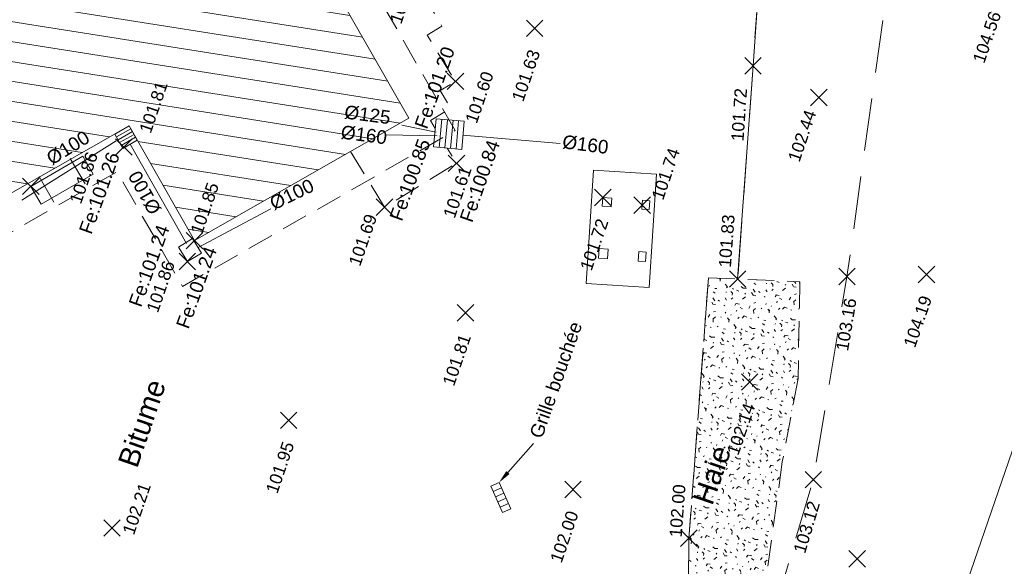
# Model space of a CAD drawing. Header units: metres. Extents: x 1525420.5 to 1525506.7, y 4222321 to 4222419.7.
# Tile 8 of 9: x 1525468.5 to 1525492.3, y 4222356.5 to 4222369.7. Entities that reach past the tile are written whole.
import ezdxf
from ezdxf import colors
from ezdxf.entities.mleader import LeaderData, LeaderLine
from ezdxf.enums import TextEntityAlignment as Align
from ezdxf.math import Vec2, Vec3

# ---------------------------------------------------------------- set-up
doc = ezdxf.new("R2010")
doc.units = ezdxf.units.M
doc.header["$LTSCALE"] = 0.2
doc.header["$PDMODE"] = 3
doc.header["$PDSIZE"] = 0.2
doc.linetypes.add('CACHE', pattern=[9.524999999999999, 6.35, -3.175])
doc.linetypes.add('CACHE2', pattern=[4.762499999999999, 3.175, -1.5875])
doc.layers.get('0').update_dxf_attribs({"lineweight": 9})
for name, color, linetype, lineweight in [('0_Cadre', 7, 'Continuous', 9), ('BATI-DEBORD-DE-TOIT', 209, 'CACHE2', 9), ('Bâti_Hachure', 193, 'Continuous', 9), ('Bâti_Ligne', 195, 'Continuous', 9), ('Mobilier urbain', 250, 'Continuous', 9), ('Points', 7, 'Continuous', 9), ('Points_Alt', 7, 'Continuous', 9), ('Réseau_EP_Symbole', 162, 'Continuous', 9), ('Réseau_EP_Texte', 162, 'Continuous', 9), ('Talus_Bas', 7, 'CACHE', 9), ('Talus_Haut', 7, 'CACHE', 9), ('Voirie_Bordure', 7, 'CACHE2', 9), ('Voirie_Bordure_trottoir', 7, 'Continuous', 9), ('Voirie_Texte', 7, 'Continuous', 9), ('Végétation_Ligne', 75, 'CACHE2', 9), ('Végétation_Symbole', 75, 'Continuous', 9), ('Végétation_Texte', 75, 'Continuous', 9)]:
    doc.layers.add(name, color=color, linetype=linetype, lineweight=lineweight)
doc.styles.add('ARC GEO 6', font='simplex.shx', dxfattribs={"width": 0.6, "oblique": 18})
doc.styles.get("Standard").update_dxf_attribs({"font": 'arial.ttf'})

# ---------------------------------------------------------------- blocks, each defined once
blk = doc.blocks.new('M009')
at = {"color": 0}
for points in [[(0.4, 0), (0.4, 1.143315)], [(1.6, 0), (1.6, 1.143315)]]:
    blk.add_lwpolyline(points, dxfattribs=at)
blk.add_lwpolyline([(0, 0.971657), (2, 0.971657), (2, 0.171657), (0, 0.171657)], close=True, dxfattribs=at)
blk = doc.blocks.new('D001')
at = {"color": 0, "linetype": 'Continuous'}
for p, q in [((0.31324, 0.25976), (-0.31324, 0.25976)), ((-0.31324, 0.25976), (-0.31324, -0.25976)), ((0.31324, -0.25976), (0.31324, 0.25976)), ((-0.31324, -0.25976), (0.31324, -0.25976))]:
    blk.add_line(p, q, dxfattribs=at)
blk = doc.blocks.new('AL_TCPOINT')
at = {"layer": 'Points'}
blk.add_point((0, 0), dxfattribs=at)
at = {"layer": 'Points_Alt', "style": 'ARC GEO 6', "oblique": 18, "width": 0.6}
blk.add_attdef('ALT', text='', height=0.09999999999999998, dxfattribs=at).set_placement((0.25, -0.1), align=Align.MIDDLE_LEFT)
blk = doc.blocks.new('W001')
at = {"color": 0}
for p, q in [((0.24, 0.6), (0.24, 0)), ((0.36, 0.6), (0.36, 0)), ((0.36, 0), (0.36, 0))]:
    blk.add_line(p, q, dxfattribs=at)
for points in [[(0, 0), (0.6, 0), (0.6, 0.6), (0, 0.6), (0, 0)], [(0.12, 0.6), (0.12, 0)], [(0.48, 0.6), (0.48, 0)]]:
    blk.add_lwpolyline(points, dxfattribs=at)

msp = doc.modelspace()

# ---------------------------------------------------------------- hatches: boundary and pattern name
at = {"layer": 'Bâti_Hachure'}
h = msp.add_hatch(dxfattribs=at)
h.set_pattern_fill('ANSI31', color=256, scale=0.1499999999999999, angle=306, style=0)
h.set_pattern_definition([(351, (0, 0), (0.07450191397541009, 0.4703865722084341), [])])
h.paths.add_polyline_path([(1525481.750801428, 4222390.512116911), (1525481.168744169, 4222394.155225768), (1525477.09316954, 4222395.979304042), (1525473.970155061, 4222393.998860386), (1525471.339175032, 4222396.589710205), (1525466.966724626, 4222395.672659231), (1525465.606827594, 4222392.240179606), (1525461.958205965, 4222392.795097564), (1525458.970633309, 4222389.482346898), (1525459.896874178, 4222385.896242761), (1525456.603767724, 4222384.197236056), (1525456.124206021, 4222379.763142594), (1525458.967466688, 4222377.405390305), (1525457.311151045, 4222374.090438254), (1525459.52770271, 4222370.222669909), (1525463.358270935, 4222370.000361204), (1525465.566046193, 4222366.089152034), (1525465.56860183, 4222366.089111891), (1525465.619857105, 4222365.993822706), (1525466.493706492, 4222364.445744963), (1525471.147384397, 4222367.099168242), (1525472.728995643, 4222364.325276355), (1525477.907117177, 4222367.286204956), (1525471.827650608, 4222377.90210523), (1525474.865040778, 4222379.636147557), (1525479.141990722, 4222372.162108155), (1525488.078575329, 4222377.254068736), (1525485.409832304, 4222381.959143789), (1525485.207372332, 4222382.856088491), (1525485.817408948, 4222382.983838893), (1525485.898637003, 4222382.942577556), (1525487.697287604, 4222386.468317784), (1525487.552436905, 4222386.534527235), (1525487.569504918, 4222386.568851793), (1525485.463340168, 4222390.276888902)])
at = {"layer": 'Végétation_Symbole'}
h = msp.add_hatch(dxfattribs=at)
h.set_pattern_fill('HAIE', color=256, scale=0.9999999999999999, angle=12.15628305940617)
h.set_pattern_definition([(121.4463292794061, (1102056.745519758, -213468.5832189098), (-9.445303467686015, 15.3553327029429), [0.06033899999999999, -21.12928109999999]), (173.7213342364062, (1102056.29229521, -213467.7512182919), (-0.9775768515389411, -0.2105789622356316), [0.06312999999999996, -3.099147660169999]), (119.0837961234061, (1102056.229526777, -213467.7442804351), (-6.647833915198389, 11.86618322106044), [0.06845999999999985, -23.97317056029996]), (123.4067885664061, (1102056.48720528, -213468.6426633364), (-3.008048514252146, 4.466726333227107), [0.08649499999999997, -19.22671291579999]), (40.59921168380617, (1102056.233710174, -213468.1018165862), (9.489871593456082, 8.181829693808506), [0.07775999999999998, -27.2169281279]), (95.81609131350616, (1102056.241496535, -213468.178803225), (-0.2105789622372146, 0.9775768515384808), [0.07737999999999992, -8.97800513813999]), (40.22876999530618, (1102056.676132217, -213467.6248057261), (11.23444633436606, 9.580564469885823), [0.04841699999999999, -16.95158299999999]), (81.60023783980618, (1102056.909299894, -213468.5042350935), (0.3458399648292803, 3.143309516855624), [0.04869999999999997, -8.495303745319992]), (135.0615259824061, (1102056.913579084, -213468.4566673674), (-2.586890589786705, 2.511572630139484), [0.05764999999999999, -20.19080673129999]), (147.1562830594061, (1102056.942346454, -213468.3601350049), (-0.9775768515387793, -0.2105789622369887), [0.03627699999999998, -1.37793656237]), (168.4067885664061, (1102056.865091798, -213467.7443452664), (-17.11528236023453, 3.47377456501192), [0.07786999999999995, -27.23513056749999]), (57.15628305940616, (1102056.758270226, -213467.7761324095), (-0.210578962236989, 0.9775768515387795), [0.05642199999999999, -1.35779156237]), (60.52274372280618, (1102056.796589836, -213467.9135647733), (5.158406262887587, 9.294667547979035), [0.03427999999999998, -12.0073145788]), (46.85143659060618, (1102056.839350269, -213468.0850045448), (8.301715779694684, 8.948827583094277), [0.04504999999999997, -15.76633830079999]), (140.4464462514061, (1102056.395673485, -213467.6764729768), (-4.963202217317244, 4.045568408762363), [0.04611999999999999, -24.1613168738]), (84.41161143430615, (1102056.612359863, -213468.195174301), (2.210300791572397, 22.98074346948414), [0.07477999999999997, -26.17402949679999]), (127.5024590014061, (1102056.619655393, -213468.1207696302), (-1.398734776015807, 1.744574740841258), [0.05991999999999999, -20.9638760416]), (127.1731765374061, (1102056.790745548, -213468.3052789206), (-1.398734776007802, 1.744574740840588), [0.08795999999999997, -16.46498535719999]), (53.34220822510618, (1102056.772570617, -213468.3296527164), (0.7669978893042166, 1.188155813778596), [0.03026999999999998, -10.59987581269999]), (75.59123188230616, (1102056.758549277, -213468.440552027), (-0.2105789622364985, 0.9775768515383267), [0.01911299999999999, -2.216954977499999]), (143.3422082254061, (1102056.499957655, -213468.4583449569), (-1.188155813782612, 0.7669978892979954), [0.06056999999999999, -10.5695758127]), (171.6002378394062, (1102056.53409865, -213468.3461088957), (-3.143309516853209, 0.3458399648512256), [0.04870199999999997, -8.495301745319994]), (31.95515941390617, (1102056.345324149, -213468.2818499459), (9.91102951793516, 6.226675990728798), [0.03338999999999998, -26.53727051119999]), (128.7213342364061, (1102056.433312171, -213468.0676075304), (-1.188155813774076, 0.766997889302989), [0.01911299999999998, -2.216954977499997]), (57.15628305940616, (1102056.52949707, -213467.9594681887), (-0.210578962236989, 0.9775768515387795), [0.02418499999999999, -1.39002856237]), (68.46621553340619, (1102056.663322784, -213468.012250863), (0.5564189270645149, 2.165732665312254), [0.020579, -3.584972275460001]), (143.3422082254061, (1102056.515249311, -213467.7847200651), (-1.188155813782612, 0.7669978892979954), [0.03031, -10.5998358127]), (12.15628305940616, (1102056.245179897, -213467.9275946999), (-0.2105789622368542, 0.9775768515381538), [0.05, -0.9499999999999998]), (158.4662155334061, (1102056.088658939, -213468.6197755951), (-2.165732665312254, 0.5564189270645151), [0.06157, -3.54398127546]), (155.2863854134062, (1102056.073403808, -213468.2646448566), (-3.353888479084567, 1.323416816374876), [0.07122399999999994, -4.928775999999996]), (48.54063487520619, (1102055.964188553, -213468.2852247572), (3.278570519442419, 3.775046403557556), [0.06721699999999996, -23.53363044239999]), (148.8919876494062, (1102055.973285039, -213468.0705761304), (-18.79991405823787, 11.29438937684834), [0.06657599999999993, -23.27865905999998]), (37.86623684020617, (1102055.963691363, -213467.8365282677), (1.74457474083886, 1.398734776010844), [0.09175999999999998, -29.87488812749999]), (139.5616396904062, (1102056.194863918, -213468.5445236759), (-12.51329502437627, 10.60270944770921), [0.06099999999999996, -21.33993455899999]), (57.15628305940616, (1102056.23442976, -213468.6875040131), (-0.210578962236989, 0.9775768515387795), [0.02821099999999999, -1.38600256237]), (165.5912318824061, (1102056.187488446, -213468.3070826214), (-0.9775768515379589, -0.2105789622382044), [0.02543499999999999, -2.210632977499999]), (179.6274753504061, (1102056.273738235, -213468.5450256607), (-5.098463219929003, -0.07531795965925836), [0.07887999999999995, -9.140664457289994]), (57.15628305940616, (1102056.119601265, -213468.0569392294), (-0.210578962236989, 0.9775768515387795), [0.07071099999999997, -1.34350256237])])
h.paths.add_polyline_path([(1525487.358517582, 4222363.333282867), (1525485.150785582, 4222363.429616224), (1525484.677607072, 4222357.136928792), (1525484.651611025, 4222353.421622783), (1525486.174019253, 4222353.482790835), (1525486.93391512, 4222358.97866515), (1525487.315746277, 4222360.993240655)])

# ---------------------------------------------------------------- linework, layer by layer
at = {"layer": '0_Cadre'}
msp.add_lwpolyline([(1525423.144048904, 4222340.323972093), (1525450.507584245, 4222419.742086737), (1525506.667536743, 4222400.392158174), (1525479.304001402, 4222320.97404353)], close=True, dxfattribs=at)
at = {"layer": 'BATI-DEBORD-DE-TOIT', "flags": 128}
msp.add_lwpolyline([(1525476.826518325, 4222370.820060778), (1525479.024340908, 4222366.982246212), (1525472.437917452, 4222363.215916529), (1525470.855805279, 4222365.990686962), (1525466.185030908, 4222363.327605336), (1525462.992792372, 4222368.982851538), (1525463.692339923, 4222369.408537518)], dxfattribs=at)
at = {"layer": 'Bâti_Ligne', "flags": 128}
msp.add_lwpolyline([(1525466.493706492, 4222364.445744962), (1525471.147384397, 4222367.099168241), (1525472.728995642, 4222364.325276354), (1525477.907117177, 4222367.286204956), (1525471.827650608, 4222377.902105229), (1525474.865040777, 4222379.636147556), (1525479.141990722, 4222372.162108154), (1525488.078575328, 4222377.254068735), (1525485.409832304, 4222381.959143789), (1525485.207372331, 4222382.85608849), (1525485.817408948, 4222382.983838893)], dxfattribs=at)
at = {"layer": 'Mobilier urbain', "flags": 128}
for points in [[(1525482.373135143, 4222366.031330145), (1525483.89476314, 4222365.932483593), (1525483.716740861, 4222363.192037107), (1525482.195112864, 4222363.290883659)], [(1525482.599390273, 4222365.367762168), (1525482.584297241, 4222365.157028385), (1525482.802307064, 4222365.141414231), (1525482.817400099, 4222365.352148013)], [(1525483.55578471, 4222365.29926392), (1525483.540691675, 4222365.088530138), (1525483.720509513, 4222365.075651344), (1525483.735602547, 4222365.286385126)], [(1525482.510866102, 4222364.131759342), (1525482.728875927, 4222364.116145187), (1525482.712359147, 4222363.88553262), (1525482.494349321, 4222363.901146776)], [(1525483.467260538, 4222364.063261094), (1525483.647078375, 4222364.0503823), (1525483.630561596, 4222363.819769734), (1525483.450743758, 4222363.832648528)]]:
    msp.add_lwpolyline(points, close=True, dxfattribs=at)
at = {"layer": 'Réseau_EP_Symbole', "flags": 128}
for points in [[(1525478.56848743, 4222366.945650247), (1525477.736128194, 4222367.112644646)], [(1525470.836937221, 4222366.737938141), (1525468.553368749, 4222365.306456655)], [(1525478.591796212, 4222366.857824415), (1525477.344054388, 4222366.879732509)], [(1525481.562974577, 4222366.67016561), (1525479.215323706, 4222366.87534573)], [(1525472.530699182, 4222364.253582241), (1525471.175481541, 4222366.655405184)], [(1525472.818223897, 4222364.163287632), (1525474.574190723, 4222365.095891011)]]:
    msp.add_lwpolyline(points, dxfattribs=at)
at = {"layer": 'Talus_Bas', "flags": 128}
msp.add_lwpolyline([(1525491.277899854, 4222381.90405821), (1525490.047940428, 4222380.202110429), (1525489.681961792, 4222379.430427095), (1525489.717033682, 4222376.228901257, -0.1669802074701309), (1525489.637936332, 4222376.040540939, -0.1464924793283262), (1525489.456124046, 4222375.843739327), (1525487.186944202, 4222374.118961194, 0.2389985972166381), (1525486.524646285, 4222372.876929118), (1525486.226569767, 4222368.54990837), (1525485.854836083, 4222363.398895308), (1525485.150785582, 4222363.429616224), (1525484.677607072, 4222357.136928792), (1525484.651611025, 4222353.421622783), (1525486.174019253, 4222353.482790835)], format="xyb", dxfattribs=at)
at = {"layer": 'Talus_Haut', "flags": 128}
msp.add_lwpolyline([(1525486.174019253, 4222353.482790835), (1525487.685894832, 4222358.550290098), (1525488.497771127, 4222363.457085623), (1525489.637077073, 4222371.586137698, -0.1878193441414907), (1525490.642266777, 4222374.09869957, 0.1565328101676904), (1525492.012224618, 4222377.742628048), (1525491.641164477, 4222380.861620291), (1525491.538865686, 4222381.298494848), (1525491.277899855, 4222381.904058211)], format="xyb", dxfattribs=at)
at = {"layer": 'Voirie_Bordure', "flags": 128}
for points in [[(1525478.547174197, 4222367.033741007), (1525478.429725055, 4222367.226750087), (1525478.92200771, 4222367.526312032), (1525478.665083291, 4222367.948526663), (1525479.034140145, 4222368.173103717), (1525478.353817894, 4222369.291105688), (1525478.708365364, 4222369.506853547), (1525477.662977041, 4222371.314124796), (1525479.142694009, 4222372.160879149)], [(1525476.500472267, 4222366.481864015), (1525477.319533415, 4222365.135866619), (1525479.058234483, 4222366.193894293), (1525478.834334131, 4222366.561839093)]]:
    msp.add_lwpolyline(points, dxfattribs=at)
at = {"layer": 'Voirie_Bordure_trottoir', "flags": 128}
msp.add_lwpolyline([(1525485.854836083, 4222363.398895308), (1525486.226569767, 4222368.54990837), (1525486.524646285, 4222372.876929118, -0.2389985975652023), (1525487.186944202, 4222374.118961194), (1525489.456124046, 4222375.843739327, 0.1464924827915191), (1525489.637936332, 4222376.040540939)], format="xyb", dxfattribs=at)
at = {"layer": 'Végétation_Ligne'}
msp.add_lwpolyline([(1525484.651611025, 4222353.421622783), (1525484.677607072, 4222357.136928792), (1525485.150785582, 4222363.429616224), (1525487.358517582, 4222363.333282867), (1525487.315746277, 4222360.993240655), (1525486.933915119, 4222358.97866515), (1525486.174019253, 4222353.482790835), (1525484.650840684, 4222353.421591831)], dxfattribs=at)

# ---------------------------------------------------------------- block references
at = {"layer": 'Mobilier urbain', "xscale": -0.7281996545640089, "yscale": 0.6224168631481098, "zscale": 0.7281996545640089, "rotation": 209.9714495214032}
msp.add_blockref('M009', (1525468.717447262, 4222365.729245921), dxfattribs=at)
at = {"layer": 'Points'}
ref = msp.add_blockref('AL_TCPOINT', (1525477.662977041, 4222371.314124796), dxfattribs=dict(at, rotation=70.98859408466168))
ref.add_attrib('ALT', '101.64', dxfattribs={"layer": 'Points_Alt', "height": 0.2999999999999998, "rotation": 70.98859408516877}).set_placement((1525477.580820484, 4222369.58586908), align=Align.MIDDLE_LEFT)
ref = msp.add_blockref('AL_TCPOINT', (1525492.090452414, 4222370.380079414), dxfattribs=dict(at, rotation=70.98859408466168))
ref.add_attrib('ALT', '104.56', dxfattribs={"layer": 'Points_Alt', "height": 0.2999999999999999, "rotation": 70.98859408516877}).set_placement((1525491.67074148, 4222368.636331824), align=Align.MIDDLE_LEFT)
ref = msp.add_blockref('AL_TCPOINT', (1525480.9486106, 4222369.45306216), dxfattribs=dict(at, rotation=70.98859408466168))
ref.add_attrib('ALT', '101.63', dxfattribs={"layer": 'Points_Alt', "height": 0.2999999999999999, "rotation": 70.98859408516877}).set_placement((1525480.528899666, 4222367.709314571), align=Align.MIDDLE_LEFT)
ref = msp.add_blockref('AL_TCPOINT', (1525486.226569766, 4222368.54990837), dxfattribs=dict(at, rotation=86.05927749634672))
ref.add_attrib('ALT', '101.72', dxfattribs={"layer": 'Points_Alt', "height": 0.2999999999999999, "rotation": 446.0592774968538}).set_placement((1525485.846950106, 4222366.728379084), align=Align.MIDDLE_LEFT)
ref = msp.add_blockref('AL_TCPOINT', (1525479.034140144, 4222368.173103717), dxfattribs=dict(at, rotation=70.98859408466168))
ref.add_attrib('ALT', '101.60', dxfattribs={"layer": 'Points_Alt', "height": 0.2999999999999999, "rotation": 70.98859408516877}).set_placement((1525479.405532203, 4222367.182310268), align=Align.MIDDLE_LEFT)
ref = msp.add_blockref('AL_TCPOINT', (1525471.020327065, 4222366.586592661), dxfattribs=dict(at, rotation=70.98859408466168))
ref.add_attrib('ALT', '101.81', dxfattribs={"layer": 'Points_Alt', "height": 0.2999999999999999, "rotation": 70.98859408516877}).set_placement((1525471.526546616, 4222366.944800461), align=Align.MIDDLE_LEFT)
ref = msp.add_blockref('AL_TCPOINT', (1525487.819119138, 4222367.78090415), dxfattribs=dict(at, rotation=70.98859408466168))
ref.add_attrib('ALT', '102.44', dxfattribs={"layer": 'Points_Alt', "height": 0.2999999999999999, "rotation": 70.98859408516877}).set_placement((1525487.205136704, 4222366.25206167), align=Align.MIDDLE_LEFT)
ref = msp.add_blockref('AL_TCPOINT', (1525483.547785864, 4222365.181728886), dxfattribs=dict(at, rotation=70.98859408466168))
ref.add_attrib('ALT', '101.74', dxfattribs={"layer": 'Points_Alt', "height": 0.2999999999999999, "rotation": 70.98859408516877}).set_placement((1525483.909311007, 4222365.331756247), align=Align.MIDDLE_LEFT)
ref = msp.add_blockref('AL_TCPOINT', (1525468.770822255, 4222365.636691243), dxfattribs=dict(at, rotation=70.98859408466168))
ref.add_attrib('ALT', '101.86', dxfattribs={"layer": 'Points_Alt', "height": 0.2999999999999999, "rotation": 70.98859408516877}).set_placement((1525469.840191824, 4222365.23824787), align=Align.MIDDLE_LEFT)
ref = msp.add_blockref('AL_TCPOINT', (1525479.058234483, 4222366.193894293), dxfattribs=dict(at, rotation=70.98859408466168))
ref.add_attrib('ALT', '101.61', dxfattribs={"layer": 'Points_Alt', "height": 0.2999999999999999, "rotation": 70.98859408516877}).set_placement((1525478.872125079, 4222364.89221374), align=Align.MIDDLE_LEFT)
ref = msp.add_blockref('AL_TCPOINT', (1525472.728995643, 4222364.325276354), dxfattribs=dict(at, rotation=70.98859408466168))
ref.add_attrib('ALT', '101.85', dxfattribs={"layer": 'Points_Alt', "height": 0.2999999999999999, "rotation": 70.98859408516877}).set_placement((1525472.764648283, 4222364.500653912), align=Align.MIDDLE_LEFT)
ref = msp.add_blockref('AL_TCPOINT', (1525482.599390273, 4222365.367762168), dxfattribs=dict(at, rotation=70.98859408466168))
ref.add_attrib('ALT', '101.72', dxfattribs={"layer": 'Points_Alt', "height": 0.2999999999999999, "rotation": 70.98859408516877}).set_placement((1525482.179679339, 4222363.624014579), align=Align.MIDDLE_LEFT)
ref = msp.add_blockref('AL_TCPOINT', (1525477.319533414, 4222365.135866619), dxfattribs=dict(at, rotation=70.98859408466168))
ref.add_attrib('ALT', '101.69', dxfattribs={"layer": 'Points_Alt', "height": 0.2999999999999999, "rotation": 70.98859408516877}).set_placement((1525476.586906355, 4222363.735411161), align=Align.MIDDLE_LEFT)
ref = msp.add_blockref('AL_TCPOINT', (1525485.854836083, 4222363.398895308), dxfattribs=dict(at, rotation=85.8722855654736))
ref.add_attrib('ALT', '101.83', dxfattribs={"layer": 'Points_Alt', "height": 0.2999999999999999, "rotation": 445.8722855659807}).set_placement((1525485.542983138, 4222363.677499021), align=Align.MIDDLE_LEFT)
ref = msp.add_blockref('AL_TCPOINT', (1525472.555863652, 4222363.82030374), dxfattribs=dict(at, rotation=70.98859408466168))
ref.add_attrib('ALT', '101.86', dxfattribs={"layer": 'Points_Alt', "height": 0.2999999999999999, "rotation": 70.98859408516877}).set_placement((1525471.700063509, 4222362.611487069), align=Align.MIDDLE_LEFT)
ref = msp.add_blockref('AL_TCPOINT', (1525488.497771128, 4222363.457085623), dxfattribs=dict(at, rotation=80.60498305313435))
ref.add_attrib('ALT', '103.16', dxfattribs={"layer": 'Points_Alt', "height": 0.2999999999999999, "rotation": 80.60498305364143}).set_placement((1525488.375252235, 4222361.667727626), align=Align.MIDDLE_LEFT)
ref = msp.add_blockref('AL_TCPOINT', (1525490.418294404, 4222363.509570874), dxfattribs=dict(at, rotation=70.98859408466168))
ref.add_attrib('ALT', '104.19', dxfattribs={"layer": 'Points_Alt', "height": 0.2999999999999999, "rotation": 70.98859408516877}).set_placement((1525489.998583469, 4222361.765823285), align=Align.MIDDLE_LEFT)
ref = msp.add_blockref('AL_TCPOINT', (1525479.276452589, 4222362.582553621), dxfattribs=dict(at, rotation=70.98859408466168))
ref.add_attrib('ALT', '101.81', dxfattribs={"layer": 'Points_Alt', "height": 0.2999999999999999, "rotation": 70.98859408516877}).set_placement((1525478.856741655, 4222360.838806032), align=Align.MIDDLE_LEFT)
ref = msp.add_blockref('AL_TCPOINT', (1525486.146961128, 4222360.91039561), dxfattribs=dict(at, rotation=70.98859408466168))
ref.add_attrib('ALT', '102.14', dxfattribs={"layer": 'Points_Alt', "height": 0.2999999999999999, "rotation": 70.98859408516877}).set_placement((1525485.727250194, 4222359.166648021), align=Align.MIDDLE_LEFT)
ref = msp.add_blockref('AL_TCPOINT', (1525475.005119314, 4222359.983378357), dxfattribs=dict(at, rotation=70.98859408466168))
ref.add_attrib('ALT', '101.95', dxfattribs={"layer": 'Points_Alt', "height": 0.2999999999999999, "rotation": 70.98859408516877}).set_placement((1525474.58540838, 4222358.239630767), align=Align.MIDDLE_LEFT)
ref = msp.add_blockref('AL_TCPOINT', (1525487.685894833, 4222358.550290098), dxfattribs=dict(at, rotation=73.38766040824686))
ref.add_attrib('ALT', '103.12', dxfattribs={"layer": 'Points_Alt', "height": 0.2999999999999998, "rotation": 73.38766040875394}).set_placement((1525487.33954395, 4222356.790502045), align=Align.MIDDLE_LEFT)
ref = msp.add_blockref('AL_TCPOINT', (1525470.733786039, 4222357.384203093), dxfattribs=dict(at, rotation=70.98859408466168))
ref.add_attrib('ALT', '102.21', dxfattribs={"layer": 'Points_Alt', "height": 0.2999999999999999, "rotation": 70.98859408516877}).set_placement((1525471.12073401, 4222357.24355571), align=Align.MIDDLE_LEFT)
ref = msp.add_blockref('AL_TCPOINT', (1525481.875627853, 4222358.311220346), dxfattribs=dict(at, rotation=70.98859408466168))
ref.add_attrib('ALT', '102.00', dxfattribs={"layer": 'Points_Alt', "height": 0.2999999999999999, "rotation": 70.98859408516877}).set_placement((1525481.455916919, 4222356.567472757), align=Align.MIDDLE_LEFT)
ref = msp.add_blockref('AL_TCPOINT', (1525484.677607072, 4222357.136928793), dxfattribs=dict(at, rotation=85.69973775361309))
ref.add_attrib('ALT', '102.00', dxfattribs={"layer": 'Points_Alt', "height": 0.2999999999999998, "rotation": 445.6997377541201}).set_placement((1525484.352380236, 4222357.158780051), align=Align.MIDDLE_LEFT)
ref = msp.add_blockref('AL_TCPOINT', (1525488.746136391, 4222356.639062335), dxfattribs=dict(at, rotation=70.98859408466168))
ref.add_attrib('ALT', '104.00', dxfattribs={"layer": 'Points_Alt', "height": 0.2999999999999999, "rotation": 70.98859408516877}).set_placement((1525488.326425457, 4222354.895314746), align=Align.MIDDLE_LEFT)
at = {"layer": 'Réseau_EP_Symbole'}
for name, p, xscale, yscale, zscale, rotation in [('W001', (1525478.50750727, 4222366.591129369), 1.137506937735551, 1.137697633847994, 0.9675359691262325, 354.8788243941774), ('W001', (1525470.799900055, 4222366.901040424), 0.6665549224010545, 0.6666666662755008, 0.5669555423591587, 299.6908235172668), ('D001', (1525472.619755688, 4222364.097573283), 0.632499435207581, 0.7862024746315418, 0.8966108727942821, 31.15510774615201), ('W001', (1525479.891988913, 4222358.390808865), 1.149774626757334, 0.358, 0.9779705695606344, 294.227367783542)]:
    msp.add_blockref(name, p, dxfattribs=dict(at, xscale=xscale, yscale=yscale, zscale=zscale, rotation=rotation))

# ---------------------------------------------------------------- texts
at = {"layer": 'Réseau_EP_Texte', "attachment_point": 3}
for s, insert, char_height, rotation in [('Fe:101.20', (1525478.719213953, 4222369.044820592), 0.3265181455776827, 70.59603853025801), ('%%C125', (1525477.484021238, 4222367.460094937), 0.3265181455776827, 352.6414744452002), ('%%C100', (1525470.057218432, 4222367.004303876), 0.3265181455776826, 31.811903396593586), ('%%C160', (1525477.398269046, 4222366.974450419), 0.3265181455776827, 352.6414744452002), ('Fe:100.85', (1525478.129975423, 4222366.816602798), 0.3265181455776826, 70.11680463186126), ('Fe:100.84', (1525479.809219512, 4222366.788018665), 0.3265181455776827, 70.64081489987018), ('%%C160', (1525482.751998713, 4222366.741154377), 0.3265181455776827, 352.6414744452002), ('Fe:101.26', (1525470.621390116, 4222366.499730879), 0.3265181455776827, 70.2182523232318), ('%%C100', (1525471.109586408, 4222365.890527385), 0.3265181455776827, 119.24084134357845), ('%%C100', (1525475.509779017, 4222365.834683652), 0.3265181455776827, 25.807757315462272), ('Fe:101.24', (1525471.822692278, 4222364.739763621), 0.3265181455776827, 70.2182523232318), ('Fe:101.24', (1525472.969348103, 4222364.214205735), 0.3265181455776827, 70.2182523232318)]:
    msp.add_mtext(s, dxfattribs=dict(at, insert=insert, char_height=char_height, rotation=rotation))
at = {"layer": 'Voirie_Texte'}
msp.add_text('Bitume', height=0.4999999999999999, rotation=70.98859408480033, dxfattribs=at).set_placement((1525471.338979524, 4222358.805188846))
at = {"layer": 'Végétation_Texte'}
msp.add_text('Haie', height=0.4999999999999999, rotation=70.98857999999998, dxfattribs=at).set_placement((1525485.239228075, 4222357.904438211))

# ---------------------------------------------------------------- leaders
at = {"layer": 'Réseau_EP_Texte'}
ml = msp.add_multileader_mtext('Standard', dxfattribs=at)
ml.set_content('Grille bouchée', color=256)
ml.set_leader_properties()
ml.build(insert=Vec2(0, 0))
ml.multileader.update_dxf_attribs({"text_right_attachment_type": 6, "dogleg_length": 0.36, "arrow_head_size": 0.3265181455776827, "scale": 4.081476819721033})
ctx = ml.context
ctx.base_point, ctx.scale, ctx.char_height, ctx.arrow_head_size, ctx.landing_gap_size, ctx.plane_origin, ctx.plane_x_axis, ctx.plane_y_axis = Vec3(1525480.917629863, 4222359.422071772), 4.081476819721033, 0.3265181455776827, 0.3265181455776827, 0.1632590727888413, Vec3(1525483.006809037, 4222361.890475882), Vec3(0.3337189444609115, 0.9426726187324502), Vec3(-0.9426726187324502, 0.3337189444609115)
ctx.right_attachment = 6
notes = []
notes.append((ctx, [(1, (1, 1, 0), (1525480.917629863, 4222359.422071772), (0.3337189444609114, 0.9426726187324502), 9.361851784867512e-11, [(0, [(1525480.087870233, 4222358.478953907)], 0, [])])]))
ctx.mtext.insert, ctx.mtext.text_direction, ctx.mtext.rotation, ctx.mtext.flow_direction = Vec3(1525480.815588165, 4222359.631383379), Vec3(0.3337189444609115, 0.9426726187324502), 1.230550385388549, 5
for ctx, leaders in notes:
    for number, flags, end, landing, length, lines in leaders:
        leader = LeaderData()
        leader.index, (leader.has_last_leader_line, leader.has_dogleg_vector, leader.attachment_direction) = number, flags
        leader.last_leader_point, leader.dogleg_vector, leader.dogleg_length = Vec3(end), Vec3(landing), length
        for number, points, colour, breaks in lines:
            line = LeaderLine()
            line.index, line.vertices, line.color, line.breaks = number, Vec3.list(points), colors.encode_raw_color(colour), breaks
            leader.lines.append(line)
        ctx.leaders.append(leader)

doc.saveas('drawing.dxf')
